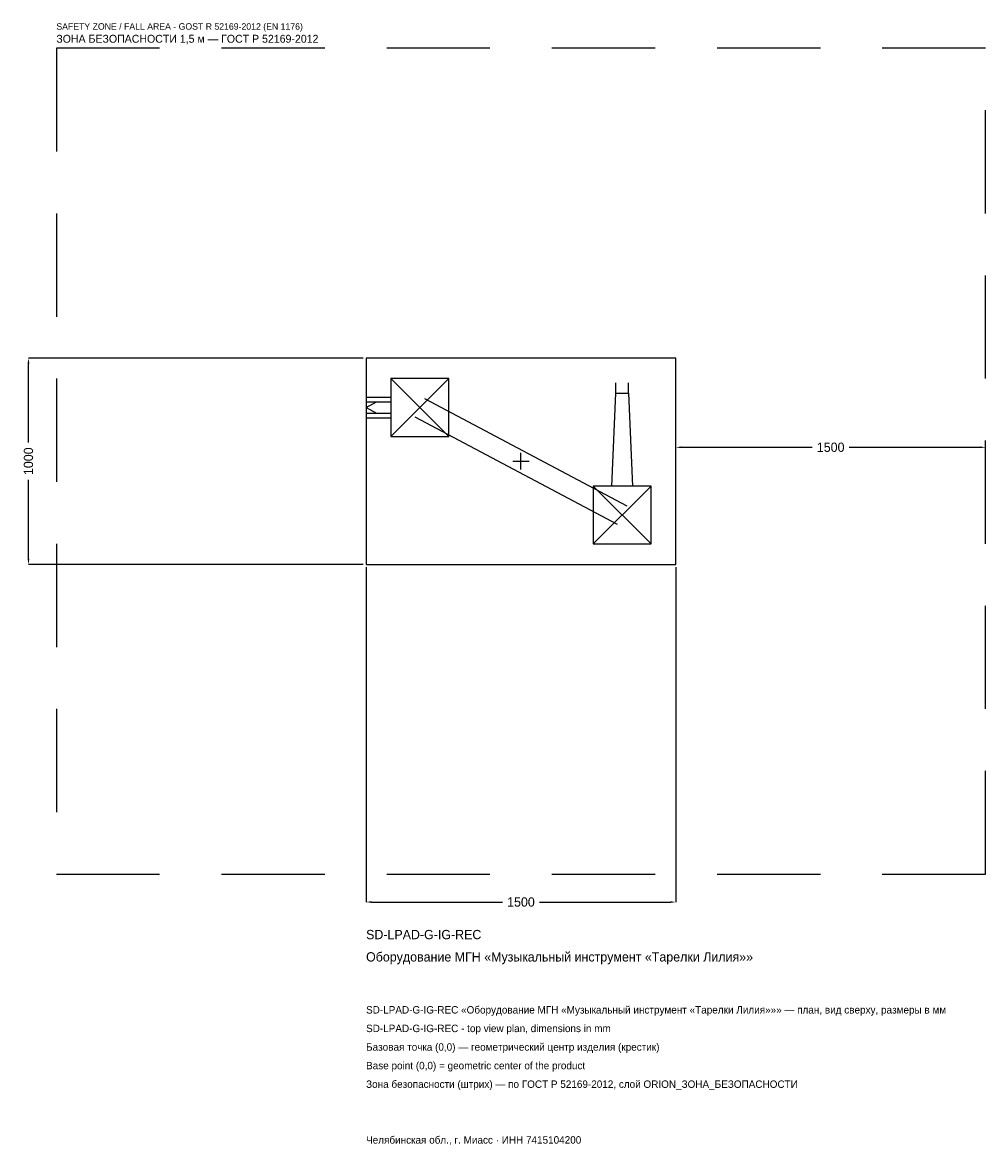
# Model space of a CAD drawing. Header units: metres. Extents: x -2414 to 2250, y -3314 to 2125.
import ezdxf

# ---------------------------------------------------------------- set-up
doc = ezdxf.new("R2010")
doc.units = ezdxf.units.M
doc.linetypes.add('DASHED', pattern=[800, 500, -300])
for name, color, linetype in [('ORION_ДАННЫЕ', 3, 'Continuous'), ('ORION_ЗОНА_БЕЗОПАСНОСТИ', 1, 'Continuous'), ('ORION_КОНТУР', 7, 'Continuous'), ('ORION_РАЗМЕРЫ', 8, 'Continuous')]:
    doc.layers.add(name, color=color, linetype=linetype)
doc.dimstyles.new('ORION', dxfattribs={"dimtxt": 45, "dimasz": 27, "dimexe": 1.25, "dimexo": 13.5, "dimtad": 1, "dimdec": 0, "dimcen": 2.5, "dimazin": 3, "dimtfac": 1, "dimtmove": 0, "dimatfit": 3, "dimarcsym": 0})

# ---------------------------------------------------------------- blocks, each defined once
blk = doc.blocks.new('_CLOSEDFILLED')
at = {"color": 0, "linetype": 'BYBLOCK'}
blk.add_solid([(-1, 0.16), (0, 0), (-1, -0.16)], dxfattribs=at)
blk = doc.blocks.new('*D1')
for p, q in [((-750, -513.5), (-750, -2135)), ((750, -513.5), (750, -2135)), ((-723, -2135), (-90, -2135)), ((90, -2135), (723, -2135))]:
    blk.add_line(p, q)
at = {"layer": 'Defpoints'}
for p in [(-750, -500), (750, -500), (-750, -2135)]:
    blk.add_point(p, dxfattribs=at)
at = {"layer": 'ORION_РАЗМЕРЫ', "xscale": 27, "yscale": 27, "rotation": 180}
blk.add_blockref('_CLOSEDFILLED', (-750, -2135), dxfattribs=at)
at = {"layer": 'ORION_РАЗМЕРЫ', "xscale": 27, "yscale": 27}
blk.add_blockref('_CLOSEDFILLED', (750, -2135), dxfattribs=at)
at = {"layer": 'ORION_РАЗМЕРЫ', "insert": (0, -2135), "char_height": 45, "attachment_point": 5}
blk.add_mtext('1500', dxfattribs=at)
blk = doc.blocks.new('*D2')
for p, q in [((-763.5, 500), (-2385, 500)), ((-2385, 90), (-2385, 473)), ((-2385, -473), (-2385, -90)), ((-763.5, -500), (-2385, -500))]:
    blk.add_line(p, q)
at = {"layer": 'Defpoints'}
for p in [(-750, 500), (-2385, -500), (-750, -500)]:
    blk.add_point(p, dxfattribs=at)
at = {"layer": 'ORION_РАЗМЕРЫ', "xscale": 27, "yscale": 27}
for p, rotation in [((-2385, 500), 90), ((-2385, -500), 270)]:
    blk.add_blockref('_CLOSEDFILLED', p, dxfattribs=dict(at, rotation=rotation))
at = {"layer": 'ORION_РАЗМЕРЫ', "insert": (-2385, 0), "char_height": 45, "attachment_point": 5, "rotation": 90}
blk.add_mtext('1000', dxfattribs=at)
blk = doc.blocks.new('*D3')
for p, q in [((750, 13.5), (750, 67.5)), ((777, 67.5), (1410, 67.5)), ((1590, 67.5), (2223, 67.5)), ((2250, 13.5), (2250, 67.5))]:
    blk.add_line(p, q)
at = {"layer": 'Defpoints'}
for p in [(750, 67.5), (750, 0), (2250, 0)]:
    blk.add_point(p, dxfattribs=at)
at = {"layer": 'ORION_РАЗМЕРЫ', "xscale": 27, "yscale": 27, "rotation": 180}
blk.add_blockref('_CLOSEDFILLED', (750, 67.5), dxfattribs=at)
at = {"layer": 'ORION_РАЗМЕРЫ', "xscale": 27, "yscale": 27}
blk.add_blockref('_CLOSEDFILLED', (2250, 67.5), dxfattribs=at)
at = {"layer": 'ORION_РАЗМЕРЫ', "insert": (1500, 67.5), "char_height": 45, "attachment_point": 5}
blk.add_mtext('1500', dxfattribs=at)
blk = doc.blocks.new('ОРИОН SD-LPAD-G-IG-REC Оборудование МГН Музыкальный инструмент Тарелки Лилия')
at = {"layer": 'ORION_ЗОНА_БЕЗОПАСНОСТИ', "linetype": 'DASHED'}
blk.add_lwpolyline([(-2250, -2000), (2250, -2000), (2250, 2000), (-2250, 2000)], close=True, dxfattribs=at)
at = {"layer": 'ORION_КОНТУР'}
for p, q in [((-630, 120), (-350, 400)), ((-630, 400), (-350, 120)), ((459.8, 330), (459.8, 380.4)), ((520.2, 330), (520.2, 380.4)), ((-750, 310.4), (-630, 310.4)), ((-750, 287.7), (-630, 287.7)), ((-750, 260), (-699.6, 287.7)), ((-466.4, 304.5), (513.6, -215.5)), ((-750, 260), (-699.6, 232.3)), ((-750, 232.3), (-630, 232.3)), ((-750, 209.6), (-630, 209.6)), ((-513.6, 215.5), (466.4, -304.5)), ((350, -400), (630, -120)), ((350, -120), (630, -400))]:
    blk.add_line(p, q, dxfattribs=at)
for points in [[(-750, -500), (750, -500), (750, 500), (-750, 500)], [(-630, 120), (-350, 120), (-350, 400), (-630, 400)], [(350, -400), (630, -400), (630, -120), (350, -120)]]:
    blk.add_lwpolyline(points, close=True, dxfattribs=at)
blk.add_lwpolyline([(439.6, -120), (459.8, 330), (520.2, 330), (540.4, -120)], dxfattribs=at)
at = {"layer": 'ORION_РАЗМЕРЫ'}
for p, q in [((-40, 0), (40, 0)), ((0, -40), (0, 40))]:
    blk.add_line(p, q, dxfattribs=at)
at = {"layer": 'ORION_ДАННЫЕ'}
for tag, p in [('АРТИКУЛ', (-750, -2315)), ('НАИМЕНОВАНИЕ', (-750, -2423))]:
    blk.add_attdef(tag, p, '', height=45, dxfattribs=at)
at = {"layer": 'ORION_ДАННЫЕ', "flags": 1}
for tag, p in [('ПРОИЗВОДИТЕЛЬ', (-750, -2531)), ('ТЕЛЕФОН', (-750, -2639)), ('САЙТ', (-750, -2855)), ('АДРЕС', (-750, -2963)), ('РЕКВИЗИТЫ', (-750, -3071)), ('ГАБАРИТЫ', (-750, -3179)), ('ЗОНА_БЕЗОПАСНОСТИ', (-750, -3287))]:
    blk.add_attdef(tag, p, '', height=45, dxfattribs=at)
at = {"layer": 'ORION_ЗОНА_БЕЗОПАСНОСТИ', "color": 1}
for s, height, p in [('SAFETY ZONE / FALL AREA - GOST R 52169-2012 (EN 1176)', 31.5, (-2250, 2090)), ('ЗОНА БЕЗОПАСНОСТИ 1,5 м — ГОСТ Р 52169-2012', 38.25, (-2250, 2027))]:
    blk.add_text(s, height=height, dxfattribs=at).set_placement(p)
at = {"layer": 'ORION_РАЗМЕРЫ'}
dim = blk.add_linear_dim(base=(-2385, -500), p1=(-750, -500), p2=(-750, 500), angle=90, dimstyle='ORION', dxfattribs=at)
dim.commit()
dim.dimension.update_dxf_attribs({"geometry": '*D2', "text_midpoint": (-2385, 0)})
for base, p1, p2, picture, middle in [((750, 67.5), (750, 0), (2250, 0), '*D3', (1500, 67.5)), ((-750, -2135), (-750, -500), (750, -500), '*D1', (0, -2135))]:
    dim = blk.add_linear_dim(base=base, p1=p1, p2=p2, dimstyle='ORION', dxfattribs=at)
    dim.commit()
    dim.dimension.update_dxf_attribs({"geometry": picture, "text_midpoint": middle})

msp = doc.modelspace()

# ---------------------------------------------------------------- block references
msp.add_blockref('ОРИОН SD-LPAD-G-IG-REC Оборудование МГН Музыкальный инструмент Тарелки Лилия', (0, 0)).add_auto_attribs({'АРТИКУЛ': 'SD-LPAD-G-IG-REC', 'НАИМЕНОВАНИЕ': 'Оборудование МГН «Музыкальный инструмент «Тарелки Лилия»»'})

# ---------------------------------------------------------------- texts
at = {"layer": 'ORION_ДАННЫЕ', "color": 3}
for s, p in [('SD-LPAD-G-IG-REC «Оборудование МГН «Музыкальный инструмент «Тарелки Лилия»»» — план, вид сверху, размеры в мм', (-750, -2675)), ('SD-LPAD-G-IG-REC - top view plan, dimensions in mm', (-750, -2765)), ('Челябинская обл., г. Миасс · ИНН 7415104200', (-750, -3305))]:
    msp.add_text(s, height=36, dxfattribs=at).set_placement(p)
at = {"layer": 'ORION_ДАННЫЕ', "color": 7}
for s, p in [('Базовая точка (0,0) — геометрический центр изделия (крестик)', (-750, -2855)), ('Base point (0,0) = geometric center of the product', (-750, -2945))]:
    msp.add_text(s, height=36, dxfattribs=at).set_placement(p)
at = {"layer": 'ORION_ДАННЫЕ', "color": 1}
msp.add_text('Зона безопасности (штрих) — по ГОСТ Р 52169-2012, слой ORION_ЗОНА_БЕЗОПАСНОСТИ', height=36, dxfattribs=at).set_placement((-750, -3035))

doc.saveas('drawing.dxf')
